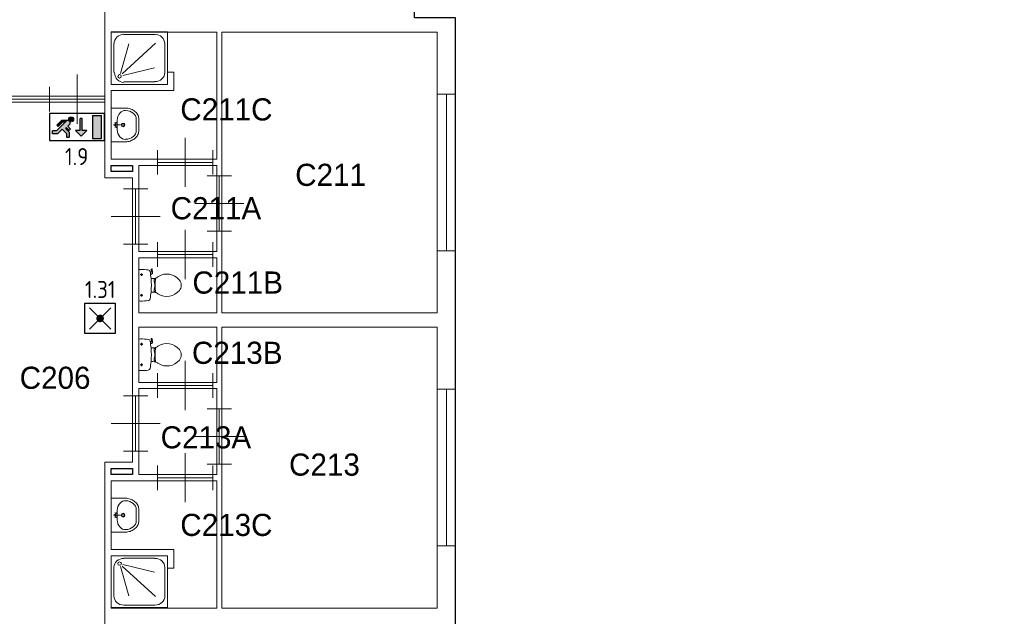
# Model space of a CAD drawing. Header units: millimetres. Extents: x 0 to 594, y 0 to 420.
# Tile 8 of 16: x 98 to 202, y 231 to 294. Entities that reach past the tile are written whole.
import ezdxf
from ezdxf.enums import TextEntityAlignment as Align

# ---------------------------------------------------------------- set-up
doc = ezdxf.new("R2010")
doc.units = ezdxf.units.MM
doc.header["$LTSCALE"] = 100
for name, color, linetype in [('BINNENMUUR', 7, 'Continuous'), ('BOUWKUNDE', 7, 'Continuous'), ('BUITENMUUR', 7, 'Continuous'), ('EL6350--Noodverlichting', 3, 'Continuous'), ('SANITAIR', 7, 'Continuous')]:
    doc.layers.add(name, color=color, linetype=linetype)
doc.layers.add('LABEL', color=7, linetype='Continuous', lineweight=0)
doc.styles.add('dgn175', font='dgn175.shx')
doc.styles.add('ISO18', font='ISO.shx', dxfattribs={"width": 0.9, "height": 1.8})

# ---------------------------------------------------------------- blocks, each defined once
blk = doc.blocks.new('22311')
at = {"layer": 'SANITAIR', "color": 7, "linetype": 'Continuous', "lineweight": 0}
for p, q in [((0.207, 0.811), (0.713, 0.811)), ((0.046, 0.192), (0.046, 0.662)), ((0.153, 0.178), (0.291, 0.658)), ((0.721, 0.67), (0.183, 0.17)), ((0.874, 0.662), (0.874, 0.192)), ((0.192, 0.142), (0.708, 0.27)), ((0.713, 0.043), (0.207, 0.043))]:
    blk.add_line(p, q, dxfattribs=at)
at = {"layer": 'SANITAIR', "color": 7, "linetype": 'Continuous', "lineweight": 0, "flags": 128}
blk.add_lwpolyline([(0, 0.854), (0, 0), (0.92, 0), (0.92, 0.854), (0, 0.854)], close=True, dxfattribs=at)
at = {"layer": 'SANITAIR', "color": 7, "linetype": 'Continuous', "lineweight": 0}
for centre, major_axis, ratio, start_param, end_param in [((0.208, 0.662), (0.159, 0), 0.956478, 1.570796, 3.141593), ((0.714, 0.662), (0.159, 0), 0.956478, 0, 1.570796), ((0.208, 0.193), (0, -0.161), 0.932569, 4.712389, 6.283185), ((0.714, 0.193), (0.161, 0), 0.928262, 4.712389, 6.283185)]:
    blk.add_ellipse(centre, major_axis=major_axis, ratio=ratio, start_param=start_param, end_param=end_param, dxfattribs=at)
blk.add_ellipse((0.139, 0.129), major_axis=(0, -0.0289), ratio=0.932569, dxfattribs=at)
blk = doc.blocks.new('2049')
at = {"layer": 'BOUWKUNDE', "color": 7, "linetype": 'Continuous', "lineweight": 0}
for p, q in [((-0.15, 0), (0.15, 0)), ((0, 0), (0, -2.55)), ((-0.15, -2.55), (0.15, -2.55))]:
    blk.add_line(p, q, dxfattribs=at)
blk = doc.blocks.new('20410')
at = {"layer": 'BOUWKUNDE', "color": 7, "linetype": 'Continuous', "lineweight": 0}
for p, q in [((-0.15, 0), (0.15, 0)), ((0, 0), (0, -2.55)), ((-0.15, -2.55), (0.15, -2.55))]:
    blk.add_line(p, q, dxfattribs=at)
blk = doc.blocks.new('20217')
at = {"layer": 'BOUWKUNDE', "color": 7, "linetype": 'Continuous', "lineweight": 0}
for p, q in [((0.45, 0), (0.45, 0.4)), ((0, -0.2), (0, 0.2)), ((0.9, -0.2), (0.9, 0.2)), ((0, 0), (0.9, 0)), ((0.45, -0.4), (0.45, 0))]:
    blk.add_line(p, q, dxfattribs=at)
blk = doc.blocks.new('20232')
at = {"layer": 'BOUWKUNDE', "color": 7, "linetype": 'Continuous', "lineweight": 0}
for p, q in [((0.45, 0), (0.45, 0.4)), ((0, -0.2), (0, 0.2)), ((0.9, -0.2), (0.9, 0.2)), ((0, 0), (0.9, 0)), ((0.45, -0.4), (0.45, 0))]:
    blk.add_line(p, q, dxfattribs=at)
blk = doc.blocks.new('20233')
at = {"layer": 'BOUWKUNDE', "color": 7, "linetype": 'Continuous', "lineweight": 0}
for p, q in [((-0.45, 0.4), (-0.45, 0)), ((-0.9, 0.2), (-0.9, -0.2)), ((0, 0.2), (0, -0.2)), ((0, 0), (-0.9, 0)), ((-0.45, 0), (-0.45, -0.4))]:
    blk.add_line(p, q, dxfattribs=at)
blk = doc.blocks.new('20234')
at = {"layer": 'BOUWKUNDE', "color": 7, "linetype": 'Continuous', "lineweight": 0}
for p, q in [((-0.2, 0), (0.2, 0)), ((0, 0), (0, -0.9)), ((-0.4, -0.45), (0, -0.45)), ((0, -0.45), (0.4, -0.45)), ((-0.2, -0.9), (0.2, -0.9))]:
    blk.add_line(p, q, dxfattribs=at)
blk = doc.blocks.new('20252')
at = {"layer": 'BOUWKUNDE', "color": 7, "linetype": 'Continuous', "lineweight": 0}
for p, q in [((0.45, 0), (0.45, 0.4)), ((0, -0.2), (0, 0.2)), ((0.9, -0.2), (0.9, 0.2)), ((0, 0), (0.9, 0)), ((0.45, -0.4), (0.45, 0))]:
    blk.add_line(p, q, dxfattribs=at)
blk = doc.blocks.new('20253')
at = {"layer": 'BOUWKUNDE', "color": 7, "linetype": 'Continuous', "lineweight": 0}
for p, q in [((-0.2, 0), (0.2, 0)), ((0, 0), (0, -0.9)), ((-0.4, -0.45), (0, -0.45)), ((0, -0.45), (0.4, -0.45)), ((-0.2, -0.9), (0.2, -0.9))]:
    blk.add_line(p, q, dxfattribs=at)
blk = doc.blocks.new('20254')
at = {"layer": 'BOUWKUNDE', "color": 7, "linetype": 'Continuous', "lineweight": 0}
for p, q in [((-0.45, 0.4), (-0.45, 0)), ((-0.9, 0.2), (-0.9, -0.2)), ((0, 0.2), (0, -0.2)), ((0, 0), (-0.9, 0)), ((-0.45, 0), (-0.45, -0.4))]:
    blk.add_line(p, q, dxfattribs=at)
blk = doc.blocks.new('20255')
at = {"layer": 'BOUWKUNDE', "color": 7, "linetype": 'Continuous', "lineweight": 0}
for p, q in [((0.2, 0.9), (-0.2, 0.9)), ((0, 0), (0, 0.9)), ((0, 0.45), (-0.4, 0.45)), ((0.4, 0.45), (0, 0.45)), ((0.2, 0), (-0.2, 0))]:
    blk.add_line(p, q, dxfattribs=at)
blk = doc.blocks.new('2208')
at = {"layer": 'SANITAIR', "color": 7, "linetype": 'Continuous', "lineweight": 0}
for p, q in [((0, 0.248), (0, -0.248)), ((0.065, 0.173), (0.025, 0.173)), ((0.045, 0.193), (0.045, 0.152)), ((0.197, 0.211), (0.187, 0.208)), ((0.192, 0.178), (0.206, 0.183)), ((0.202, 0.181), (0.196, 0.21)), ((0.205, 0.222), (0.2, 0.259)), ((0.204, 0.264), (0.21, 0.266)), ((0.216, 0.262), (0.224, 0.21)), ((0.23, 0.111), (0.2, 0.111)), ((0.27, 0.101), (0.25, 0.101)), ((0.25, 0.101), (0.25, 0.057)), ((0.25, 0.067), (0.267, 0.067)), ((0.25, 0.057), (0.266, 0.057)), ((0.255, 0.057), (0.255, 0.035)), ((0.255, 0.035), (0.26, 0.035)), ((0.26, -0.035), (0.26, 0.035)), ((0.045, -0.143), (0.045, -0.184)), ((0.2, -0.111), (0.23, -0.111)), ((0.25, -0.057), (0.267, -0.057)), ((0.25, -0.101), (0.25, -0.057)), ((0.25, -0.067), (0.268, -0.067)), ((0.271, -0.101), (0.25, -0.101)), ((0.255, -0.035), (0.26, -0.035)), ((0.255, -0.057), (0.255, -0.035)), ((0.066, -0.163), (0.024, -0.163))]:
    blk.add_line(p, q, dxfattribs=at)
for centre in [(0.045, 0.173), (0.045, -0.163)]:
    blk.add_circle(centre, 0.012, dxfattribs=at)
for centre, radius, start, end in [((0.027, 0.214), 0.0434, 88.9808, 128.2302), ((0.028, -0.892), 1.15, 83.6509, 90), ((0.151, 0.217), 0.0335, 10.7271, 83.6509), ((-0.995, 0), 1.2, 5.3019, 10.7271), ((0.195, 0.221), 0.01, 281.8886, 7.2238), ((0.205, 0.26), 0.005, 105.7398, 187.2238), ((0.2, 0.207), 0.025, 285.9272, 8.4779), ((0.212, 0.262), 0.005, 8.4779, 105.7398), ((0.456, -0.08), 0.263, 39.1208, 121.0923), ((-0.992, 0), 1.197, 354.6981, 5.3019), ((0.231, 0.24), 0.129, 270, 303.8429), ((1.191, 0.009), 0.926, 174.3005, 186.9358), ((0.29, 0.099), 0.02, 127.7817, 174.3005), ((0.553, -0.241), 0.45, 121.0923, 123.8429), ((0.555, 0), 0.135, 320.8792, 39.1208), ((-0.995, 0), 1.2, 349.2904, 354.6981), ((0.231, -0.24), 0.129, 56.1571, 90), ((0.292, -0.1), 0.02, 186.9358, 232.58), ((0.553, 0.241), 0.45, 236.1571, 238.9077), ((0.456, 0.081), 0.263, 238.9077, 320.8792), ((0.027, -0.214), 0.0434, 231.7698, 271.0192), ((0.028, 0.893), 1.15, 270, 276.3309), ((0.151, -0.217), 0.034, 276.3309, 349.2904)]:
    blk.add_arc(centre, radius, start, end, dxfattribs=at)
blk = doc.blocks.new('22026')
at = {"layer": 'SANITAIR', "color": 7, "linetype": 'Continuous', "lineweight": 0}
for p, q in [((0, 0.248), (0, -0.248)), ((0.065, 0.173), (0.025, 0.173)), ((0.045, 0.193), (0.045, 0.152)), ((0.197, 0.211), (0.187, 0.208)), ((0.192, 0.178), (0.206, 0.183)), ((0.202, 0.181), (0.196, 0.21)), ((0.205, 0.222), (0.2, 0.259)), ((0.204, 0.264), (0.21, 0.266)), ((0.216, 0.262), (0.224, 0.21)), ((0.23, 0.111), (0.2, 0.111)), ((0.27, 0.101), (0.25, 0.101)), ((0.25, 0.101), (0.25, 0.057)), ((0.25, 0.067), (0.267, 0.067)), ((0.25, 0.057), (0.266, 0.057)), ((0.255, 0.057), (0.255, 0.035)), ((0.255, 0.035), (0.26, 0.035)), ((0.26, -0.035), (0.26, 0.035)), ((0.045, -0.143), (0.045, -0.184)), ((0.2, -0.111), (0.23, -0.111)), ((0.25, -0.057), (0.267, -0.057)), ((0.25, -0.101), (0.25, -0.057)), ((0.25, -0.067), (0.268, -0.067)), ((0.271, -0.101), (0.25, -0.101)), ((0.255, -0.035), (0.26, -0.035)), ((0.255, -0.057), (0.255, -0.035)), ((0.066, -0.163), (0.024, -0.163))]:
    blk.add_line(p, q, dxfattribs=at)
for centre in [(0.045, 0.173), (0.045, -0.163)]:
    blk.add_circle(centre, 0.012, dxfattribs=at)
for centre, radius, start, end in [((0.027, 0.214), 0.0434, 88.9808, 128.2302), ((0.028, -0.892), 1.15, 83.6509, 90), ((0.151, 0.217), 0.0335, 10.7271, 83.6509), ((-0.995, 0), 1.2, 5.3019, 10.7271), ((0.195, 0.221), 0.01, 281.8886, 7.2238), ((0.205, 0.26), 0.005, 105.7398, 187.2238), ((0.2, 0.207), 0.025, 285.9272, 8.4779), ((0.212, 0.262), 0.005, 8.4779, 105.7398), ((0.456, -0.08), 0.263, 39.1208, 121.0923), ((-0.992, 0), 1.197, 354.6981, 5.3019), ((0.231, 0.24), 0.129, 270, 303.8429), ((1.191, 0.009), 0.926, 174.3005, 186.9358), ((0.29, 0.099), 0.02, 127.7817, 174.3005), ((0.553, -0.241), 0.45, 121.0923, 123.8429), ((0.555, 0), 0.135, 320.8792, 39.1208), ((-0.995, 0), 1.2, 349.2904, 354.6981), ((0.231, -0.24), 0.129, 56.1571, 90), ((0.292, -0.1), 0.02, 186.9358, 232.58), ((0.553, 0.241), 0.45, 236.1571, 238.9077), ((0.456, 0.081), 0.263, 238.9077, 320.8792), ((0.027, -0.214), 0.0434, 231.7698, 271.0192), ((0.028, 0.893), 1.15, 270, 276.3309), ((0.151, -0.217), 0.034, 276.3309, 349.2904)]:
    blk.add_arc(centre, radius, start, end, dxfattribs=at)
blk = doc.blocks.new('2212')
at = {"layer": 'SANITAIR', "color": 7, "linetype": 'Continuous', "lineweight": 0}
for p, q in [((0.064, 0.037), (0.089, 0.029)), ((0.065, 0), (0.082, 0.045)), ((0.065, 0), (0.082, -0.045)), ((0.065, 0), (0.153, 0)), ((0.1, -0.079), (0.1, 0.079)), ((0.41, 0.091), (0.41, -0.091)), ((0.064, -0.037), (0.089, -0.029))]:
    blk.add_line(p, q, dxfattribs=at)
at = {"layer": 'SANITAIR', "color": 7, "linetype": 'Continuous', "lineweight": 0, "flags": 128}
blk.add_lwpolyline([(0, -0.275), (0.235, -0.275), (0.235, -0.275), (0.255, -0.274), (0.274, -0.271), (0.292, -0.268), (0.31, -0.263), (0.328, -0.256), (0.345, -0.249), (0.361, -0.24), (0.376, -0.23), (0.389, -0.219), (0.402, -0.207), (0.413, -0.195), (0.423, -0.181), (0.432, -0.167), (0.439, -0.153), (0.444, -0.138), (0.448, -0.122), (0.45, -0.107), (0.45, -0.091), (0.45, -0.091), (0.45, 0.091), (0.45, 0.091), (0.45, 0.107), (0.448, 0.122), (0.444, 0.138), (0.439, 0.153), (0.432, 0.167), (0.423, 0.181), (0.413, 0.195), (0.402, 0.207), (0.389, 0.219), (0.376, 0.23), (0.361, 0.24), (0.345, 0.249), (0.328, 0.256), (0.31, 0.263), (0.292, 0.268), (0.274, 0.271), (0.255, 0.274), (0.235, 0.275), (0.235, 0.275), (0, 0.275), (0, -0.275)], close=True, dxfattribs=at)
at = {"layer": 'SANITAIR', "color": 7, "linetype": 'Continuous', "lineweight": 0}
for centre, radius in [((0.065, 0), 0.0175), ((0.195, 0), 0.03), ((0.195, 0), 0.02)]:
    blk.add_circle(centre, radius, dxfattribs=at)
for centre, major_axis, ratio, start_param, end_param in [((0.21, 0.096), (-0.04, -0.136), 0.751905, 3.285304, 5.05863), ((0.23, 0.096), (0.18, -0.002), 0.771034, 6.267651, 7.838442), ((0.21, -0.096), (-0.04, 0.136), 0.751905, 1.224555, 2.997882), ((0.23, -0.096), (-0.18, -0.002), 0.771034, 1.586336, 3.157127)]:
    blk.add_ellipse(centre, major_axis=major_axis, ratio=ratio, start_param=start_param, end_param=end_param, dxfattribs=at)
blk = doc.blocks.new('22113')
at = {"layer": 'SANITAIR', "color": 7, "linetype": 'Continuous', "lineweight": 0}
for p, q in [((0.064, 0.037), (0.089, 0.029)), ((0.065, 0), (0.082, 0.045)), ((0.065, 0), (0.082, -0.045)), ((0.065, 0), (0.153, 0)), ((0.1, -0.079), (0.1, 0.079)), ((0.41, 0.091), (0.41, -0.091)), ((0.064, -0.037), (0.089, -0.029))]:
    blk.add_line(p, q, dxfattribs=at)
at = {"layer": 'SANITAIR', "color": 7, "linetype": 'Continuous', "lineweight": 0, "flags": 128}
blk.add_lwpolyline([(0, -0.275), (0.235, -0.275), (0.235, -0.275), (0.255, -0.274), (0.274, -0.271), (0.292, -0.268), (0.31, -0.263), (0.328, -0.256), (0.345, -0.249), (0.361, -0.24), (0.376, -0.23), (0.389, -0.219), (0.402, -0.207), (0.413, -0.195), (0.423, -0.181), (0.432, -0.167), (0.439, -0.153), (0.444, -0.138), (0.448, -0.122), (0.45, -0.107), (0.45, -0.091), (0.45, -0.091), (0.45, 0.091), (0.45, 0.091), (0.45, 0.107), (0.448, 0.122), (0.444, 0.138), (0.439, 0.153), (0.432, 0.167), (0.423, 0.181), (0.413, 0.195), (0.402, 0.207), (0.389, 0.219), (0.376, 0.23), (0.361, 0.24), (0.345, 0.249), (0.328, 0.256), (0.31, 0.263), (0.292, 0.268), (0.274, 0.271), (0.255, 0.274), (0.235, 0.275), (0.235, 0.275), (0, 0.275), (0, -0.275)], close=True, dxfattribs=at)
at = {"layer": 'SANITAIR', "color": 7, "linetype": 'Continuous', "lineweight": 0}
for centre, radius in [((0.065, 0), 0.0175), ((0.195, 0), 0.03), ((0.195, 0), 0.02)]:
    blk.add_circle(centre, radius, dxfattribs=at)
for centre, major_axis, ratio, start_param, end_param in [((0.21, 0.096), (-0.04, -0.136), 0.751905, 3.285304, 5.05863), ((0.23, 0.096), (0.18, -0.002), 0.771034, 6.267651, 7.838442), ((0.21, -0.096), (-0.04, 0.136), 0.751905, 1.224555, 2.997882), ((0.23, -0.096), (-0.18, -0.002), 0.771034, 1.586336, 3.157127)]:
    blk.add_ellipse(centre, major_axis=major_axis, ratio=ratio, start_param=start_param, end_param=end_param, dxfattribs=at)
blk = doc.blocks.new('20441')
at = {"layer": 'BOUWKUNDE', "color": 7, "linetype": 'Continuous', "lineweight": 0}
for p, q in [((-0.7, 0.15), (-0.7, -0.15)), ((0, 0), (-0.7, 0)), ((0, 0.15), (0, -0.15))]:
    blk.add_line(p, q, dxfattribs=at)
blk = doc.blocks.new('202177')
at = {"layer": 'BOUWKUNDE', "color": 7, "linetype": 'Continuous', "lineweight": 0}
for p, q in [((0.2, 0.9), (-0.2, 0.9)), ((0, 0), (0, 0.9)), ((0, 0.45), (-0.4, 0.45)), ((0.4, 0.45), (0, 0.45)), ((0.2, 0), (-0.2, 0))]:
    blk.add_line(p, q, dxfattribs=at)
blk = doc.blocks.new('22327')
at = {"layer": 'SANITAIR', "color": 7, "linetype": 'Continuous', "lineweight": 0}
for p, q in [((0.192, -0.14), (0.708, -0.267)), ((0.713, -0.042), (0.207, -0.042)), ((0.046, -0.19), (0.046, -0.654)), ((0.153, -0.176), (0.291, -0.65)), ((0.721, -0.662), (0.183, -0.168)), ((0.874, -0.654), (0.874, -0.19)), ((0.207, -0.802), (0.713, -0.802))]:
    blk.add_line(p, q, dxfattribs=at)
at = {"layer": 'SANITAIR', "color": 7, "linetype": 'Continuous', "lineweight": 0, "flags": 128}
blk.add_lwpolyline([(0, -0.844), (0, 0), (0.92, 0), (0.92, -0.844), (0, -0.844)], close=True, dxfattribs=at)
at = {"layer": 'SANITAIR', "color": 7, "linetype": 'Continuous', "lineweight": 0}
for centre, major_axis, start_param, end_param in [((0.208, -0.19), (0.161, 0), 1.570796, 3.141593), ((0.714, -0.19), (0.161, 0), 0, 1.570796), ((0.208, -0.655), (-0.161, 0), 0, 1.570796), ((0.714, -0.655), (-0.161, 0), 1.570796, 3.141593)]:
    blk.add_ellipse(centre, major_axis=major_axis, ratio=0.917391, start_param=start_param, end_param=end_param, dxfattribs=at)
blk.add_ellipse((0.139, -0.127), major_axis=(0.029, 0), ratio=0.917391, dxfattribs=at)
blk = doc.blocks.new('anv')
for p, q in [((-2.5, 497.5), (497.5, 497.5)), ((-2.5, -2.5), (-2.5, 497.5)), ((497.5, 497.5), (497.5, -2.5)), ((70.72325, 70.72325), (424.27675, 424.27675)), ((70.72325, 424.27675), (424.27675, 70.72325)), ((497.5, -2.5), (-2.5, -2.5))]:
    blk.add_line(p, q)
at = {"const_width": 62.5}
blk.add_lwpolyline([(216.25, 247.5, 1), (278.75, 247.5, 1)], format="xyb", close=True, dxfattribs=at)
blk = doc.blocks.new('nuo')
at = {"ltscale": 5.5}
for points in [[(301, 236), (331, 266, 0.388721), (333, 320, -0.055261), (327, 326, 0.375772), (274, 322), (114, 161), (50, 161), (50, 113), (133, 113), (208, 188), (278, 118), (278, 57), (326, 57), (326, 137), (264, 199), (278, 213), (326, 165), (349, 188)], [(274, 322, -0.198912), (303, 334), (200, 334), (123, 256), (145, 234), (213, 302), (254, 302)], [(333, 320, 0.62111), (398, 352, 1), (318, 352, 0.176186), (327, 326, -0.055261)], [(537, 366), (507, 366), (507, 167), (427, 167), (522, 72), (617, 167), (537, 167)], [(708, 35), (858, 35), (858, 415), (708, 415)]]:
    blk.add_hatch(color=256, dxfattribs=at).paths.add_polyline_path(points)
at = {"color": 0, "linetype": 'Continuous'}
for p, q in [((900, 450), (0, 450)), ((0, 450), (0, 0)), ((123, 256), (200, 334)), ((303, 334), (200, 334)), ((708, 415), (858, 415)), ((708, 415), (708, 35)), ((858, 35), (858, 415)), ((900, 450), (900, 0)), ((274, 322), (114, 161)), ((145, 234), (123, 256)), ((208, 188), (133, 113)), ((145, 234), (213, 302)), ((278, 118), (208, 188)), ((254, 302), (213, 302)), ((278, 213), (264, 199)), ((264, 199), (326, 137)), ((326, 165), (278, 213)), ((331, 266), (301, 236)), ((349, 188), (301, 236)), ((0, 0), (900, 0)), ((114, 161), (50, 161)), ((133, 113), (50, 113)), ((278, 118), (278, 57)), ((326, 137), (326, 57)), ((708, 35), (858, 35))]:
    blk.add_line(p, q, dxfattribs=at)
at = {"ltscale": 5.5}
for p, q in [((507, 167), (507, 366)), ((537, 366), (507, 366)), ((537, 167), (537, 366)), ((326, 165), (349, 188)), ((507, 167), (427, 167)), ((617, 167), (537, 167)), ((50, 113), (50, 161)), ((278, 57), (326, 57))]:
    blk.add_line(p, q, dxfattribs=at)
blk.add_lwpolyline([(427, 167), (522, 72), (617, 167)], dxfattribs=at)
at = {"color": 0, "linetype": 'Continuous'}
blk.add_circle((358, 352), 40, dxfattribs=at)
blk.add_arc((303, 294), 40, 315, 135, dxfattribs=at)

msp = doc.modelspace()

# ---------------------------------------------------------------- linework, layer by layer
at = {"layer": 'BINNENMUUR', "color": 7, "linetype": 'Continuous', "lineweight": 13, "flags": 128}
for points in [[(93.91, 386.65), (93.91, 372.35), (96.83, 372.35), (96.83, 340.04), (93.91, 340.04), (93.91, 309.95), (96.83, 309.95), (96.83, 286.27), (107.23, 286.27), (107.23, 386.65), (93.91, 386.65)], [(107.88, 293.05), (107.88, 287.52), (113.86, 287.52), (113.86, 288.82), (114.51, 288.82), (114.51, 286.87), (107.88, 286.87), (107.88, 279.59), (119.06, 279.59), (119.06, 293.05), (107.88, 293.05)], [(142.33, 293.05), (119.58, 293.05), (119.58, 263.34), (142.33, 263.34), (142.33, 293.05)], [(96.83, 285.62), (96.83, 277.64), (93.91, 277.64), (93.91, 247.55), (96.83, 247.55), (96.83, 215.24), (93.91, 215.24), (93.91, 185.15), (96.83, 185.15), (96.83, 177.36), (107.23, 177.36), (107.23, 185.15), (110.16, 185.15), (110.16, 215.24), (107.23, 215.24), (107.23, 247.55), (110.16, 247.55), (110.16, 277.64), (107.23, 277.64), (107.23, 285.62), (96.83, 285.62)], [(110.81, 278.94), (110.81, 269.84), (119.06, 269.84), (119.06, 278.94), (110.81, 278.94)], [(110.81, 269.19), (110.81, 263.34), (119.06, 263.34), (119.06, 269.19), (110.81, 269.19)], [(110.81, 261.85), (110.81, 256), (119.06, 256), (119.06, 261.85), (110.81, 261.85)], [(119.58, 261.85), (119.58, 232.14), (142.33, 232.14), (142.33, 261.85), (119.58, 261.85)], [(119.06, 255.35), (110.81, 255.35), (110.81, 246.25), (119.06, 246.25), (119.06, 255.35)], [(119.06, 245.6), (107.88, 245.6), (107.88, 238.32), (114.51, 238.32), (114.51, 236.37), (113.86, 236.37), (113.86, 237.67), (107.88, 237.67), (107.88, 232.14), (119.06, 232.14), (119.06, 245.6)]]:
    msp.add_lwpolyline(points, close=True, dxfattribs=at)
at = {"layer": 'BUITENMUUR', "color": 7, "linetype": 'Continuous', "lineweight": 30, "flags": 128}
for points in [[(317.18, 183.39), (317.18, 174.29), (161.18, 174.29), (161.18, 170.39), (144.28, 170.39), (144.28, 294.54), (139.93, 294.54), (139.93, 304.1), (296.38, 304.1), (296.38, 308), (313.28, 308), (313.28, 183.39), (317.18, 183.39)], [(107.88, 278.94), (110.16, 278.94), (110.16, 278.29), (107.88, 278.29), (107.88, 278.94)], [(107.88, 246.9), (110.16, 246.9), (110.16, 246.25), (107.88, 246.25), (107.88, 246.9)]]:
    msp.add_lwpolyline(points, close=True, dxfattribs=at)

# ---------------------------------------------------------------- block references
at = {"color": 7, "linetype": 'Continuous', "lineweight": 0, "xscale": 6.5, "yscale": 6.5, "zscale": 6.5}
for name, p in [('22311', (107.88, 287.52)), ('20217', (101.38, 285.95)), ('20441', (101.38, 285.95)), ('2049', (143.31, 286.48)), ('22113', (107.88, 283.23)), ('20252', (112.8, 279.27)), ('20253', (119.32, 277.84)), ('20255', (110.48, 270.61)), ('20254', (118.65, 269.52)), ('22026', (110.81, 266.27)), ('2208', (110.81, 258.92)), ('20233', (118.65, 255.67)), ('20410', (143.31, 255.28)), ('20234', (110.48, 254.58)), ('202177', (119.32, 247.35)), ('20232', (112.8, 245.92)), ('2212', (107.88, 241.96)), ('22327', (107.88, 237.67))]:
    msp.add_blockref(name, p, dxfattribs=at)
at = {"layer": 'EL6350--Noodverlichting', "xscale": 0.006399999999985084, "yscale": 0.006399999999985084, "zscale": 0.006399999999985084}
for name, p in [('nuo', (101.38, 281.57)), ('anv', (105.14, 261.18))]:
    msp.add_blockref(name, p, dxfattribs=at)

# ---------------------------------------------------------------- texts
at = {"layer": 'EL6350--Noodverlichting', "color": 1, "style": 'ISO18'}
for s, p in [('1.9', (104.25, 279.88)), ('1.31', (106.74, 265.83))]:
    msp.add_text(s, height=1.8, dxfattribs=at).set_placement(p, align=Align.MIDDLE)
at = {"layer": 'LABEL', "color": 7, "linetype": 'Continuous', "lineweight": 0, "style": 'dgn175'}
for s, p in [('C211C', (115.2, 283.7)), ('C211', (127.34, 276.78)), ('C211A', (114.18, 273.25)), ('C211B', (116.48, 265.39)), ('C213B', (116.43, 257.96)), ('C206', (98.23, 255.32)), ('C213A', (113.12, 249.02)), ('C213', (126.69, 246.14)), ('C213C', (115.2, 239.76))]:
    msp.add_text(s, height=2.34, dxfattribs=at).set_placement(p)

doc.saveas('drawing.dxf')
